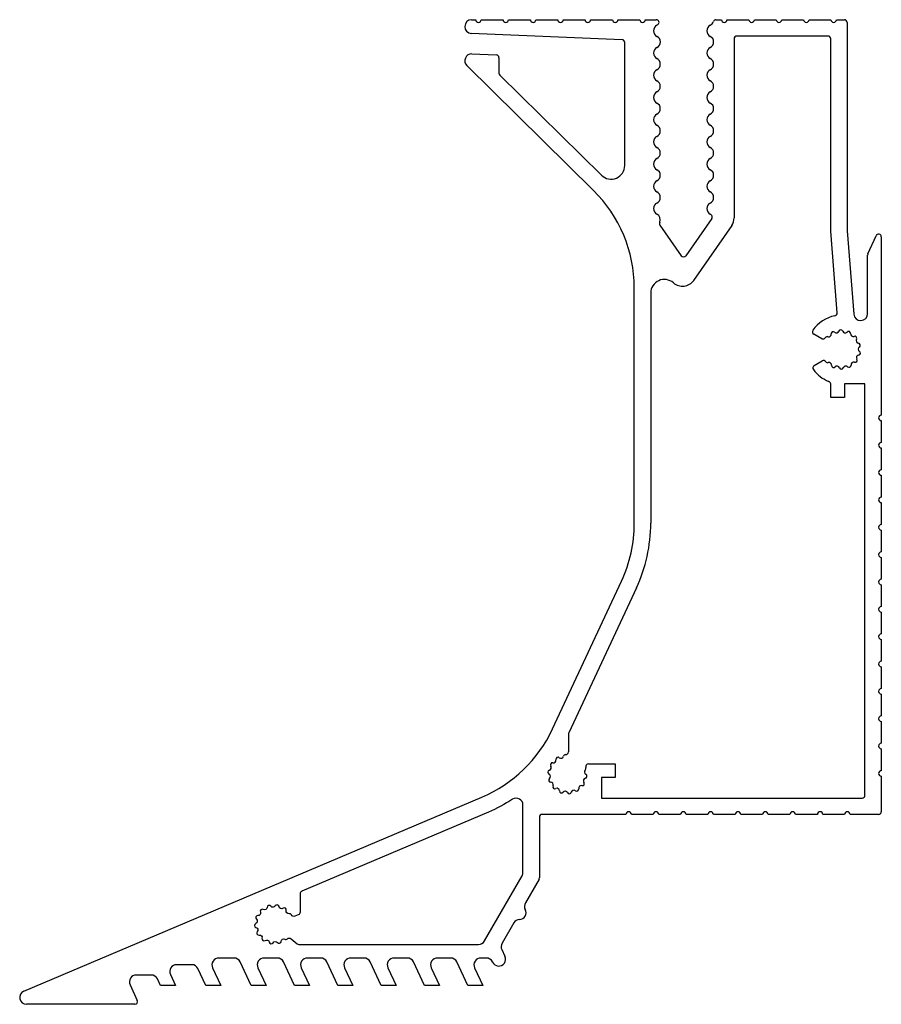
# Model space of a CAD drawing. Header units: millimetres. Extents: x 271.9 to 334.9, y 396.7 to 468.7.
import ezdxf

# ---------------------------------------------------------------- set-up
doc = ezdxf.new("R2010")
doc.units = ezdxf.units.MM

msp = doc.modelspace()

# ---------------------------------------------------------------- linework, layer by layer
at = {"color": 0}
for p, q in [((304.963, 468.657), (305.263, 468.657)), ((305.663, 468.657), (307.263, 468.657)), ((307.663, 468.657), (309.263, 468.657)), ((309.663, 468.657), (311.263, 468.657)), ((311.663, 468.657), (313.263, 468.657)), ((313.663, 468.657), (315.263, 468.657)), ((315.663, 468.657), (317.263, 468.657)), ((317.663, 468.657), (318.466, 468.657)), ((322.831, 468.657), (323.237, 468.657)), ((323.637, 468.657), (325.237, 468.657)), ((325.637, 468.657), (327.237, 468.657)), ((327.637, 468.657), (329.237, 468.657)), ((329.637, 468.657), (331.241, 468.657)), ((331.641, 468.657), (332.221, 468.657)), ((332.421, 468.457), (332.421, 453.224)), ((315.97, 467.194), (304.942, 467.657)), ((331.021, 467.457), (324.358, 467.457)), ((316.161, 457.996), (316.161, 466.995)), ((324.158, 467.257), (324.158, 454.174)), ((331.221, 453.156), (331.221, 467.257)), ((304.984, 466.154), (306.771, 466.079)), ((306.963, 465.88), (306.963, 464.751)), ((313.878, 456.172), (304.612, 465.299)), ((307.022, 464.609), (314.46, 457.284)), ((318.737, 453.641), (320.294, 451.394)), ((322.517, 454.128), (320.623, 451.394)), ((323.98, 453.605), (321.2, 449.595)), ((331.698, 447.211), (331.22, 453.18)), ((332.422, 453.208), (332.909, 447.118)), ((333.939, 451.527), (334.539, 452.861)), ((334.921, 452.779), (334.921, 439.738)), ((333.921, 447.158), (333.921, 451.445)), ((316.861, 431.831), (316.861, 449.048)), ((318.061, 448.66), (318.061, 431.831)), ((330.562, 445.33), (329.98, 445.654)), ((330.016, 443.363), (330.587, 443.705)), ((331.221, 441.039), (331.221, 442.016)), ((333.721, 442.039), (332.221, 442.039)), ((332.221, 442.039), (332.221, 441.039)), ((333.721, 411.938), (333.721, 442.039)), ((332.221, 441.039), (331.221, 441.039)), ((334.921, 439.338), (334.921, 437.738)), ((334.921, 437.338), (334.921, 435.738)), ((334.921, 435.338), (334.921, 433.738)), ((334.921, 433.338), (334.921, 431.738)), ((334.921, 431.338), (334.921, 429.738)), ((334.921, 429.338), (334.921, 427.738)), ((310.882, 416.791), (315.924, 427.604)), ((317.012, 427.097), (312.07, 416.499)), ((334.921, 427.338), (334.921, 425.738)), ((334.921, 425.338), (334.921, 423.738)), ((334.921, 423.338), (334.921, 421.738)), ((334.921, 421.338), (334.921, 419.738)), ((334.921, 419.338), (334.921, 417.738)), ((334.921, 417.338), (334.921, 415.738)), ((312.051, 416.414), (312.051, 415.109)), ((334.921, 415.338), (334.921, 413.738)), ((313.505, 414.238), (315.464, 414.238)), ((315.464, 414.238), (315.464, 413.238)), ((334.921, 413.338), (334.921, 410.738)), ((315.464, 413.238), (314.464, 413.238)), ((314.464, 413.238), (314.464, 411.738)), ((272.223, 397.613), (305.721, 411.81)), ((314.464, 411.738), (333.521, 411.738)), ((316.244, 410.538), (310.121, 410.538)), ((318.244, 410.538), (316.644, 410.538)), ((320.244, 410.538), (318.644, 410.538)), ((322.244, 410.538), (320.644, 410.538)), ((324.244, 410.538), (322.644, 410.538)), ((326.244, 410.538), (324.644, 410.538)), ((328.244, 410.538), (326.644, 410.538)), ((330.244, 410.538), (328.644, 410.538)), ((332.241, 410.538), (330.644, 410.538)), ((334.721, 410.538), (332.641, 410.538)), ((309.921, 410.338), (309.921, 405.9)), ((309.895, 405.8), (308.894, 404.067)), ((308.047, 402.6), (307.191, 401.117)), ((307.171, 400.655), (307.401, 400.161)), ((287.581, 400.038), (286.478, 400.038)), ((288.832, 398.038), (288.034, 399.75)), ((290.75, 400.038), (289.788, 400.038)), ((292.001, 398.038), (291.203, 399.75)), ((293.919, 400.038), (292.957, 400.038)), ((295.17, 398.038), (294.372, 399.75)), ((297.088, 400.038), (296.126, 400.038)), ((298.339, 398.038), (297.541, 399.75)), ((300.257, 400.038), (299.295, 400.038)), ((301.508, 398.038), (300.71, 399.75)), ((303.426, 400.038), (302.464, 400.038)), ((304.677, 398.038), (303.879, 399.75)), ((306.037, 400.038), (305.633, 400.038)), ((306.495, 399.738), (306.49, 399.75)), ((284.499, 399.549), (283.396, 399.549)), ((285.522, 398.038), (284.952, 399.261)), ((286.025, 399.327), (286.626, 398.038)), ((289.335, 399.327), (289.936, 398.038)), ((292.504, 399.327), (293.105, 398.038)), ((295.673, 399.327), (296.274, 398.038)), ((298.842, 399.327), (299.443, 398.038)), ((302.011, 399.327), (302.612, 398.038)), ((305.18, 399.327), (305.781, 398.038)), ((281.541, 398.794), (280.438, 398.794)), ((282.212, 398.038), (281.994, 398.505)), ((282.942, 398.838), (283.316, 398.038)), ((279.985, 398.082), (280.519, 396.937)), ((283.316, 398.038), (282.212, 398.038)), ((286.626, 398.038), (285.522, 398.038)), ((289.936, 398.038), (288.832, 398.038)), ((293.105, 398.038), (292.001, 398.038)), ((296.274, 398.038), (295.17, 398.038)), ((299.443, 398.038), (298.339, 398.038)), ((302.612, 398.038), (301.508, 398.038)), ((305.781, 398.038), (304.677, 398.038)), ((280.338, 396.653), (272.418, 396.653))]:
    msp.add_line(p, q, dxfattribs=at)
msp.add_lwpolyline([(290.164, 401.198, 0.705626), (290.443, 401.152, -0.54925), (290.763, 401.172, 0.706017), (291.034, 401.251, -0.54925), (291.314, 401.407, 0.338788), (291.494, 401.436, -0.396382), (291.768, 401.452), (292.205, 401.085, 0.176327), (292.333, 401.038), (305.471, 401.038, 0.267949), (305.904, 401.288), (308.654, 406.052, 0.131652), (308.721, 406.302), (308.721, 411.224, 0.595978), (307.948, 411.643, -0.04457), (306.189, 410.705), (292.54, 404.92, 0.301118), (292.418, 404.736), (292.418, 403.379, -0.308366), (292.291, 403.193), (292.036, 403.092, -0.392331), (291.783, 403.192, 0.333799), (291.623, 403.274, -0.549301), (291.408, 403.513, 0.705628), (291.177, 403.675, -0.549282), (290.88, 403.797, 0.705628), (290.601, 403.843, -0.547531), (290.281, 403.823, 0.708458), (290.009, 403.744, -0.549301), (289.729, 403.587, 0.705626), (289.519, 403.398, -0.549282), (289.335, 403.136, 0.705682), (289.228, 402.874, -0.549281), (289.175, 402.557, 0.705626), (289.192, 402.275, -0.549282), (289.283, 401.967, 0.705626), (289.421, 401.72, -0.549282), (289.635, 401.482, 0.706017), (289.867, 401.32, -0.54925)], format="xyb", close=True, dxfattribs=at)
for centre, radius, start, end in [((304.963, 468.157), 0.5, 90, 267.59588), ((305.463, 468.657), 0.2, 180, 0), ((307.463, 468.657), 0.2, 180, 0), ((309.463, 468.657), 0.2, 180, 0), ((311.463, 468.657), 0.2, 180, 0), ((313.463, 468.657), 0.2, 180, 0), ((315.463, 468.657), 0.2, 180, 0), ((317.463, 468.657), 0.2, 180, 0), ((323.437, 468.657), 0.2, 180, 360), ((325.437, 468.657), 0.2, 180, 360), ((327.437, 468.657), 0.2, 180, 360), ((329.437, 468.657), 0.2, 180, 360), ((331.441, 468.657), 0.2, 180, 360), ((332.221, 468.457), 0.2, 0, 90), ((324.358, 467.257), 0.2, 90, 180), ((331.021, 467.257), 0.2, 0, 90), ((315.961, 466.995), 0.2, 0, 87.59588), ((304.963, 465.655), 0.5, 87.59588, 225.43652), ((306.763, 465.88), 0.2, 0, 87.59588), ((307.163, 464.751), 0.2, 180, 225.43652), ((315.161, 457.996), 1, 225.43652, 0), ((306.861, 449.048), 10, 0, 45.43652), ((323.158, 454.174), 1, 325.2695, 0), ((332.621, 453.224), 0.2, 180, 184.57274), ((334.721, 452.779), 0.2, 0, 155.78703), ((334.121, 451.445), 0.2, 155.78703, 180), ((320.458, 451.508), 0.2, 214.7305, 325.2695), ((319.061, 448.66), 1, 48.80558, 180), ((320.379, 450.165), 1, 228.80558, 325.2695), ((331.498, 447.196), 0.2, 280.31587, 4.57274), ((333.414, 447.158), 0.507, 184.57274, 0), ((331.982, 444.539), 2.5, 100.31587, 145.89563), ((330.077, 445.829), 0.2, 145.89564, 240.88333), ((331.404, 445.692), 0.15, 46.19191, 187.02305), ((331.64, 445.938), 0.19, 226.19191, 341.30876), ((331.962, 445.829), 0.15, 20.47763, 161.30877), ((332.28, 445.948), 0.19, 200.47771, 315.59439), ((332.523, 445.71), 0.15, 354.75909, 135.59873), ((330.659, 445.505), 0.2, 240.84005, 329.62588), ((330.961, 445.328), 0.15, 71.8763, 149.58261), ((331.067, 445.651), 0.19, 251.9062, 7.02305), ((332.862, 445.679), 0.19, 174.76334, 289.88019), ((332.978, 445.359), 0.15, 329.04906, 109.88019), ((333.269, 445.184), 0.19, 149.0474, 264.16756), ((333.235, 444.846), 0.15, 303.33463, 84.16605), ((333.422, 444.562), 0.19, 123.33311, 238.45328), ((333.244, 444.272), 0.15, 277.62049, 58.45162), ((330.69, 443.533), 0.2, 32.12808, 120.88333), ((330.986, 443.719), 0.15, 212.12413, 289.88414), ((331.102, 443.399), 0.19, 354.76623, 109.87731), ((332.897, 443.427), 0.19, 71.90629, 187.02296), ((333.003, 443.751), 0.15, 251.90194, 32.74159), ((333.289, 443.935), 0.19, 97.62049, 212.73734), ((330.117, 443.192), 0.199, 120.62316, 216.13415), ((331.981, 444.539), 2.499, 215.86876, 249.16405), ((331.44, 443.368), 0.15, 174.73344, 315.62438), ((331.683, 443.13), 0.19, 20.47763, 135.59448), ((332.002, 443.249), 0.15, 200.47763, 341.30877), ((332.324, 443.14), 0.19, 46.19191, 161.30877), ((332.56, 443.386), 0.15, 226.19191, 7.02305), ((331.021, 442.016), 0.2, 0, 69.16405), ((334.921, 439.538), 0.2, 90, 270), ((334.921, 437.538), 0.2, 90, 270), ((334.921, 435.538), 0.2, 90, 270), ((334.921, 433.538), 0.2, 90, 270), ((306.861, 431.831), 10, 335, 0), ((306.861, 431.831), 11.2, 335, 360), ((334.921, 431.538), 0.2, 90, 270), ((334.921, 429.538), 0.2, 90, 270), ((334.921, 427.538), 0.2, 90, 270), ((334.921, 425.538), 0.2, 90, 270), ((334.921, 423.538), 0.2, 90, 270), ((334.921, 421.538), 0.2, 90, 270), ((334.921, 419.538), 0.2, 90, 270), ((334.921, 417.538), 0.2, 90, 270), ((301.819, 421.017), 10, 292.96799, 335), ((312.251, 416.414), 0.2, 155, 180), ((334.921, 415.538), 0.2, 90, 270), ((311.49, 414.837), 0.19, 231.69282, 346.80967), ((311.821, 414.76), 0.15, 85.00637, 166.83957), ((311.851, 415.109), 0.2, 264.98384, 0.02252), ((310.605, 413.954), 0.19, 283.12147, 38.23815), ((310.873, 414.165), 0.15, 77.4071, 218.23824), ((310.947, 414.497), 0.19, 257.4071, 12.52395), ((311.279, 414.571), 0.15, 51.69282, 192.52395), ((313.505, 414.038), 0.2, 90, 202.63059), ((310.683, 413.623), 0.15, 103.11713, 243.95678), ((310.533, 413.318), 0.19, 308.83567, 63.95253), ((313.395, 413.638), 0.19, 128.83856, 243.94964), ((313.182, 413.903), 0.15, 308.83173, 22.63059), ((313.246, 413.333), 0.15, 283.09148, 63.98243), ((334.921, 413.538), 0.2, 90, 270), ((310.747, 413.053), 0.15, 128.83567, 269.66681), ((310.745, 412.713), 0.19, 334.5483, 89.66847), ((311.052, 412.566), 0.15, 154.54982, 295.38124), ((312.982, 412.459), 0.19, 77.4071, 192.52395), ((313.056, 412.791), 0.15, 257.4071, 38.23824), ((313.323, 413.002), 0.19, 103.12139, 218.23824), ((311.198, 412.259), 0.19, 0.26259, 115.38275), ((311.538, 412.261), 0.15, 180.26424, 321.09538), ((311.802, 412.047), 0.19, 25.97853, 141.09538), ((312.108, 412.196), 0.15, 205.97428, 346.81392), ((312.439, 412.118), 0.19, 51.6929, 166.80958), ((312.65, 412.385), 0.15, 231.69282, 12.52395), ((333.521, 411.938), 0.2, 270, 360), ((310.121, 410.338), 0.2, 90, 180), ((316.444, 410.538), 0.2, 0, 180), ((318.444, 410.538), 0.2, 0, 180), ((320.444, 410.538), 0.2, 0, 180), ((322.444, 410.538), 0.2, 0, 180), ((324.444, 410.538), 0.2, 0, 180), ((326.444, 410.538), 0.2, 0, 180), ((328.444, 410.538), 0.2, 0, 180), ((330.444, 410.538), 0.2, 0, 180), ((332.441, 410.538), 0.2, 0, 180), ((334.721, 410.738), 0.2, 270, 360), ((309.721, 405.9), 0.2, 330, 0), ((309.327, 403.817), 0.5, 150, 207.90077), ((308.444, 403.349), 0.5, 272.09923, 27.90077), ((308.48, 402.35), 0.5, 92.09923, 150), ((307.624, 400.867), 0.5, 150, 205), ((286.478, 399.538), 0.5, 90, 205), ((287.581, 399.538), 0.5, 25, 90), ((289.788, 399.538), 0.5, 90, 205), ((290.75, 399.538), 0.5, 25, 90), ((292.957, 399.538), 0.5, 90, 205), ((293.919, 399.538), 0.5, 25, 90), ((296.126, 399.538), 0.5, 90, 205), ((297.088, 399.538), 0.5, 25, 90), ((299.295, 399.538), 0.5, 90, 205), ((300.257, 399.538), 0.5, 25, 90), ((302.464, 399.538), 0.5, 90, 205), ((303.426, 399.538), 0.5, 25, 90), ((305.633, 399.538), 0.5, 90, 205), ((306.037, 399.538), 0.5, 25, 90), ((306.948, 399.95), 0.5, 205, 25), ((283.396, 399.049), 0.5, 90, 205), ((284.499, 399.049), 0.5, 25, 90), ((280.438, 398.294), 0.5, 90, 205), ((281.541, 398.294), 0.5, 25, 90), ((272.418, 397.153), 0.5, 112.96799, 270), ((280.338, 396.853), 0.2, 270, 25)]:
    msp.add_arc(centre, radius, start, end, dxfattribs=at)
for centre, radius, start, end in [((318.717, 467.845), 0.455, 116.7506, 243.2494), ((318.469, 468.458), 0.199, 307.57157, 90.79336), ((318.308, 468.657), 0.455, 296.785, 308.36493), ((322.616, 467.845), 0.454, 116.59782, 243.40218), ((322.208, 468.657), 0.455, 296.785, 342.22336), ((322.831, 468.457), 0.2, 89.91845, 162.30491), ((318.316, 467.032), 0.451, 295.85992, 64.14008), ((322.208, 467.032), 0.455, 296.785, 63.215), ((318.718, 466.22), 0.455, 116.785, 243.215), ((322.618, 466.22), 0.455, 116.7784, 243.2216), ((318.308, 465.407), 0.455, 296.7799, 63.2201), ((322.208, 465.407), 0.455, 296.785, 63.215), ((318.718, 464.595), 0.455, 116.785, 243.215), ((322.618, 464.595), 0.455, 116.78382, 243.21618), ((318.308, 463.782), 0.455, 296.78085, 63.21915), ((322.208, 463.782), 0.455, 296.785, 63.215), ((318.718, 462.97), 0.455, 116.785, 243.215), ((322.618, 462.97), 0.455, 116.78455, 243.21545), ((318.308, 462.157), 0.455, 296.78354, 63.21646), ((322.208, 462.157), 0.455, 296.785, 63.215), ((318.718, 461.345), 0.455, 116.785, 243.215), ((322.618, 461.345), 0.455, 116.77731, 243.22269), ((318.308, 460.532), 0.455, 296.78213, 63.21787), ((322.208, 460.532), 0.455, 296.785, 63.215), ((318.718, 459.72), 0.455, 116.785, 243.215), ((322.618, 459.72), 0.455, 116.78233, 243.21767), ((318.308, 458.907), 0.455, 296.78141, 63.21859), ((322.208, 458.907), 0.455, 296.785, 63.215), ((318.718, 458.095), 0.455, 116.785, 243.215), ((322.618, 458.095), 0.455, 116.77555, 243.22445), ((318.308, 457.282), 0.455, 296.76897, 63.23103), ((322.208, 457.282), 0.455, 296.785, 63.215), ((318.718, 456.47), 0.455, 116.785, 243.215), ((322.618, 456.47), 0.455, 116.78118, 243.21882), ((318.308, 455.657), 0.455, 296.78263, 63.21737), ((322.208, 455.657), 0.455, 296.785, 63.215), ((318.718, 454.845), 0.455, 116.785, 243.215), ((322.618, 454.845), 0.455, 116.78225, 243.21775), ((318.308, 454.032), 0.455, 334.93196, 63.2161), ((322.208, 454.032), 0.455, 55.22112, 63.215), ((322.353, 454.242), 0.2, 325.2695, 55.22112), ((318.901, 453.754), 0.2, 154.93196, 214.7305)]:
    msp.add_arc(centre, radius, start, end)

doc.saveas('drawing.dxf')
